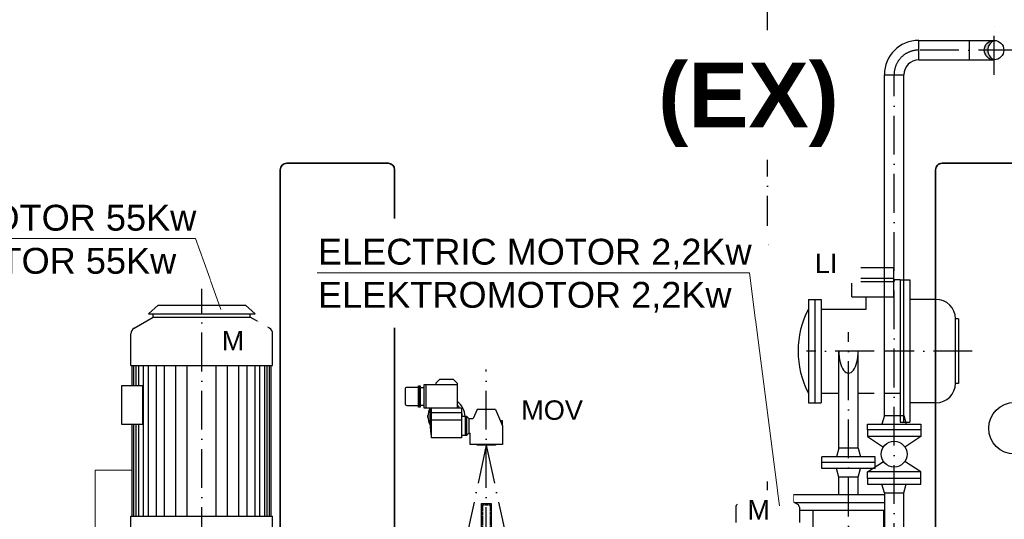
# Model space of a CAD drawing. Header units: millimetres. Extents: x -1777 to 1198744, y 17256 to 76241.
# Tile 43 of 201: x 96091 to 99135, y 52614 to 54159. Entities that reach past the tile are written whole.
import ezdxf

# ---------------------------------------------------------------- set-up
doc = ezdxf.new("R2010")
doc.units = ezdxf.units.MM
doc.linetypes.add('ACAD_ISO10W100', pattern=[18, 12, -3, 0, -3])
doc.linetypes.add('HIDDEN', pattern=[0.375, 0.25, -0.125])
doc.layers.add('Beschriftung', color=7, linetype='Continuous', lineweight=9)
doc.layers.add('Verz. Bandstahl 30x3_5mm auf Putz', color=1, linetype='GRENZE2', lineweight=18)
doc.styles.add('LBB3.5M1000', font='isocp.shx', dxfattribs={"height": 3.5})
doc.linetypes.add('GRENZE2', pattern='A,6.35,-2.54,[132,ltypeshp.shx,S=2.54,R=0,X=-2.54,Y=0],-2.54,25.4', length=36.83)

msp = doc.modelspace()

# ---------------------------------------------------------------- hatches: boundary and pattern name
h = msp.add_hatch(color=256)
h.dxf.hatch_style = 1
h.paths.add_polyline_path([(99103.60274, 54095.53512, 0.4142135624), (99073.45274, 54065.38512), (99084.56534, 54065.38512, -0.2892898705)])
h.paths.add_polyline_path([(99084.56534, 54065.38512), (99073.45274, 54065.38512, 0.4142135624), (99103.60274, 54035.23512, -0.2892898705)])

# ---------------------------------------------------------------- linework, layer by layer
at = {"linetype": 'ACAD_ISO10W100', "ltscale": 10}
for p, q in [((98403.30605, 54080.30549), (98403.30605, 54975.33037)), ((99103.60274, 53989.18757), (99103.60274, 54141.58268)), ((99175.20152, 54065.38512), (98870.60274, 54065.38512)), ((98794.60274, 51941.38512), (98794.60274, 53989.38512)), ((98403.30605, 53314.01668), (98403.30605, 53741.75253)), ((96653.60274, 50910.38512), (96653.60274, 53326.38512)), ((98653.60274, 51902.34068), (98653.60274, 53192.73921)), ((98732.75274, 53134.38512), (98523.67474, 53134.38512)), ((99036.45933, 53134.38512), (98766.45274, 53134.38512)), ((97533.60274, 50910.38512), (97533.60274, 53077.116)), ((97533.60274, 52843.38512), (97418.63114, 52310.88512)), ((97533.60274, 52843.38512), (97648.57434, 52310.88512)), ((98403.30605, 52515.38512), (98403.30605, 52730.97485))]:
    msp.add_line(p, q, dxfattribs=at)
at = {"linetype": 'Continuous', "ltscale": 10}
for p, q in [((98870.60274, 54035.23512), (98870.60274, 54095.53512)), ((98870.60274, 54095.53512), (99027.60274, 54095.53512)), ((99027.60274, 54035.23512), (99027.60274, 54095.53512)), ((99027.60274, 54095.53512), (99103.60274, 54095.53512)), ((98870.60274, 54035.23512), (99027.60274, 54035.23512)), ((99027.60274, 54035.23512), (99103.60274, 54035.23512)), ((98764.45274, 53989.38512), (98824.75274, 53989.38512)), ((98764.45274, 52935.38512), (98764.45274, 53989.38512)), ((98824.75274, 52935.38512), (98824.75274, 53989.38512)), ((98663.60274, 53392.38512), (98663.60274, 53359.38512)), ((98663.60274, 53392.38512), (98793.60274, 53392.38512)), ((98793.60274, 53302.38512), (98793.60274, 53392.38512)), ((98653.60274, 53359.38512), (98793.60274, 53359.38512)), ((98653.60274, 53359.38512), (98653.60274, 53349.38512)), ((98653.60274, 53349.38512), (98793.60274, 53349.38512)), ((98663.60274, 53302.38512), (98663.60274, 53349.38512)), ((98813.60274, 53354.38512), (98793.60274, 53354.38512)), ((98813.60274, 53354.38512), (98843.60274, 53354.38512)), ((98813.60274, 53354.38512), (98813.60274, 52914.38512)), ((98823.60274, 53354.38512), (98823.60274, 52914.38512)), ((98843.60274, 53354.38512), (98843.60274, 52914.38512)), ((98529.45274, 53294.38512), (98529.45274, 52974.38512)), ((98529.45274, 53294.38512), (98569.45274, 53294.38512)), ((98549.45274, 53294.38512), (98549.45274, 52974.38512)), ((98569.45274, 53294.38512), (98569.45274, 52974.38512)), ((98663.60274, 53302.38512), (98793.60274, 53302.38512)), ((98708.49574, 53264.38512), (98708.49574, 53302.38512)), ((98924.10274, 53294.38512), (98843.60274, 53294.38512)), ((96518.60274, 53276.38512), (96488.60274, 53249.38512)), ((96518.60274, 53276.38512), (96788.60274, 53276.38512)), ((96788.60274, 53276.38512), (96818.60274, 53249.38512)), ((98569.45274, 53264.38512), (98708.49574, 53264.38512)), ((96444.60274, 53205.32152), (96503.60274, 53239.38512)), ((96488.60274, 53249.38512), (96818.60274, 53249.38512)), ((96503.60274, 53239.38512), (96503.60274, 53249.38512)), ((96503.60274, 53239.38512), (96803.60274, 53239.38512)), ((96803.60274, 53239.38512), (96803.60274, 53249.38512)), ((96862.60274, 53205.32152), (96803.60274, 53239.38512)), ((98994.10274, 53234.38512), (98984.10274, 53234.38512)), ((98984.10274, 53034.38512), (98984.10274, 53234.38512)), ((98994.10274, 53234.38512), (98994.10274, 53034.38512)), ((96434.60274, 53089.38512), (96434.60274, 53188.00102)), ((96872.60274, 53089.38512), (96872.60274, 53188.00092)), ((98623.45274, 52834.38512), (98623.45274, 53134.38512)), ((98683.75274, 52834.38512), (98683.75274, 53134.38512)), ((96434.60274, 53089.38512), (96872.60274, 53089.38512)), ((96438.60274, 53027.50062), (96438.60274, 53089.38512)), ((96443.60274, 53027.50062), (96443.60274, 53089.38512)), ((96451.10274, 53027.50062), (96451.10274, 53089.38512)), ((96458.60274, 53027.50062), (96458.60274, 53089.38512)), ((96473.60274, 52623.38512), (96473.60274, 53089.38512)), ((96488.60274, 52623.38512), (96488.60274, 53089.38512)), ((96513.60274, 52623.38512), (96513.60274, 53089.38512)), ((96538.60274, 52623.38512), (96538.60274, 53089.38512)), ((96573.60274, 52623.38512), (96573.60274, 53089.38512)), ((96608.60274, 52623.38512), (96608.60274, 53089.38512)), ((96698.60274, 52623.38512), (96698.60274, 53089.38512)), ((96733.60274, 52623.38512), (96733.60274, 53089.38512)), ((96768.60274, 52623.38512), (96768.60274, 53089.38512)), ((96793.60274, 52623.38512), (96793.60274, 53089.38512)), ((96818.60274, 52623.38512), (96818.60274, 53089.38512)), ((96833.60274, 52623.38512), (96833.60274, 53089.38512)), ((96848.60274, 52623.38512), (96848.60274, 53089.38512)), ((96856.10274, 52623.38512), (96856.10274, 53089.38512)), ((96863.60274, 52623.38512), (96863.60274, 53089.38512)), ((96868.60274, 52623.38512), (96868.60274, 53089.38512)), ((98994.10274, 53034.38512), (98984.10274, 53034.38512)), ((98569.45274, 53004.38512), (98623.45274, 53004.38512)), ((98683.75274, 53004.38512), (98732.75274, 53004.38512)), ((98766.45274, 53004.38512), (98813.60274, 53004.38512)), ((98529.45274, 52974.38512), (98569.45274, 52974.38512)), ((98924.10274, 52974.38512), (98843.60274, 52974.38512)), ((98764.45274, 52935.38512), (98757.10274, 52908.38512)), ((98764.45274, 52935.38512), (98824.75274, 52935.38512)), ((98824.75274, 52935.38512), (98832.10274, 52908.38512)), ((96438.60274, 52623.38512), (96438.60274, 52907.68041)), ((96443.60274, 52623.38512), (96443.60274, 52907.68041)), ((96451.10274, 52623.38512), (96451.10274, 52907.68041)), ((96458.60274, 52623.38512), (96458.60274, 52907.68041)), ((98712.10274, 52890.38512), (98712.10274, 52870.38512)), ((98813.60274, 52914.38512), (98843.60274, 52914.38512)), ((98877.10274, 52890.38512), (98877.10274, 52870.38512)), ((98712.10274, 52870.38512), (98761.32074, 52837.57312)), ((98877.10274, 52870.38512), (98712.10274, 52870.38512)), ((98877.10274, 52870.38512), (98827.88474, 52837.57322)), ((98623.45274, 52834.38512), (98616.10274, 52807.38512)), ((98683.75274, 52834.38512), (98623.45274, 52834.38512)), ((98683.75274, 52834.38512), (98691.10274, 52807.38512)), ((98571.10274, 52771.38512), (98571.10274, 52807.38512)), ((98736.10274, 52807.38512), (98571.10274, 52807.38512)), ((98736.10274, 52771.38512), (98736.10274, 52807.38512)), ((98736.10274, 52789.38512), (98571.10274, 52789.38512)), ((98736.10274, 52771.38512), (98571.10274, 52771.38512)), ((98623.45274, 52744.38512), (98616.10274, 52771.38512)), ((98683.75274, 52744.38512), (98691.10274, 52771.38512)), ((98712.10274, 52760.38512), (98761.32074, 52793.19702)), ((98877.10274, 52760.38512), (98827.88474, 52793.19712)), ((98683.75274, 52744.38512), (98623.45274, 52744.38512)), ((98623.45274, 52689.38512), (98623.45274, 52744.38512)), ((98683.75274, 52689.38512), (98683.75274, 52744.38512)), ((98877.10274, 52760.38512), (98712.10274, 52760.38512)), ((98712.10274, 52740.38512), (98712.10274, 52760.38512)), ((98877.10274, 52740.38512), (98877.10274, 52760.38512)), ((98764.45274, 52695.38512), (98757.10274, 52722.38512)), ((98824.75274, 52695.38512), (98832.10274, 52722.38512)), ((98309.69585, 52659.98032), (98343.30605, 52679.38512)), ((98343.30605, 52699.38512), (98328.30605, 52684.38512)), ((98328.30605, 52684.38512), (98343.60374, 52684.38512)), ((98328.30605, 52684.38512), (98478.30605, 52684.38512)), ((98343.30605, 52699.38512), (98343.60374, 52699.38512)), ((98343.30605, 52699.38512), (98463.30605, 52699.38512)), ((98343.30605, 52679.38512), (98343.60374, 52679.38512)), ((98343.30605, 52679.38512), (98463.30605, 52679.38512)), ((98463.30605, 52699.38512), (98478.30605, 52684.38512)), ((98463.30605, 52684.38512), (98463.30605, 52679.38512)), ((98496.80605, 52660.04392), (98463.30605, 52679.38512)), ((98764.45274, 52689.38512), (98483.60274, 52689.38512)), ((98483.60274, 52667.66685), (98483.60274, 52689.38512)), ((98764.45274, 52695.38512), (98824.75274, 52695.38512)), ((98764.45274, 52695.38512), (98764.45274, 52321.38512)), ((98824.75274, 52321.38512), (98824.75274, 52695.38512)), ((97518.61634, 52562.38512), (97518.61634, 52662.38512)), ((97518.61634, 52662.38512), (97548.61634, 52662.38512)), ((97548.61634, 52662.38512), (97548.61634, 52562.38512)), ((98304.80605, 52651.38362), (98304.80605, 52604.38512)), ((98764.45274, 52665.38512), (98487.55481, 52665.38512)), ((98501.80605, 52651.38372), (98501.80605, 52604.38512)), ((96434.60274, 52558.38512), (96434.60274, 52623.38512)), ((96434.60274, 52623.38512), (96872.60274, 52623.38512)), ((96872.60274, 52558.38512), (96872.60274, 52623.38512)), ((98764.45274, 52641.38512), (98501.80605, 52641.38512)), ((98544.05274, 52507.12292), (98544.05274, 52641.38512)), ((98763.15274, 52339.53512), (98763.15274, 52641.38512))]:
    msp.add_line(p, q, dxfattribs=at)
at = {"lineweight": 35}
for p, q in [((96916.35617, 53715.38512), (97229.84996, 53715.38512)), ((96896.35617, 51912.38512), (96896.35617, 53695.38512)), ((97249.84996, 53695.38512), (97249.84996, 53544.45)), ((97249.84996, 53205.89704), (97249.84996, 52203.38512))]:
    msp.add_line(p, q, dxfattribs=at)
for p, q in [((97377.45017, 53035.3525), (97388.91091, 53046.81324)), ((97431.88868, 53046.81324), (97388.91091, 53046.81324)), ((97443.34942, 53035.3525), (97431.88868, 53046.81324)), ((97326.34157, 53027.08855), (97326.34157, 52961.1893)), ((97377.45017, 53029.62213), (97340.61877, 53029.62213)), ((97340.61877, 53029.62213), (97340.61877, 52958.65572)), ((97346.34914, 53029.62213), (97346.34914, 52958.65572)), ((97377.45017, 53035.3525), (97377.45017, 53029.62213)), ((97377.45017, 53031.13678), (97443.34942, 53031.13678)), ((97443.34942, 53035.3525), (97443.34942, 52958.65572)), ((97340.61877, 52958.65572), (97457.04864, 52958.65572)), ((97504.95089, 52953.40822), (97493.22968, 52925.90244)), ((97562.25458, 52953.40822), (97504.95089, 52953.40822)), ((97562.25458, 52953.40822), (97583.74347, 52902.98097)), ((97457.74042, 52943.09355), (97363.05917, 52943.09355)), ((97457.74042, 52920.17207), (97363.05917, 52920.17207)), ((97469.59262, 52874.32912), (97469.59262, 52931.63281)), ((97473.37219, 52931.63281), (97479.10256, 52925.90244)), ((97479.10256, 52925.90244), (97479.10256, 52880.05949)), ((97479.10256, 52925.90244), (97493.22968, 52925.90244)), ((97583.74347, 52918.13315), (97577.28657, 52918.13315)), ((97583.74347, 52902.98097), (97583.74347, 52918.13315)), ((97473.37219, 52874.32912), (97479.10256, 52880.05949)), ((97479.10256, 52880.05949), (97483.46201, 52880.05949))]:
    msp.add_line(p, q)
at = {"linetype": 'HIDDEN', "ltscale": 10}
for p, q in [((97522.11634, 52658.88512), (97522.11634, 52562.38512)), ((97522.11634, 52658.88512), (97545.11634, 52658.88512)), ((97545.11634, 52658.88512), (97545.11634, 52562.38512))]:
    msp.add_line(p, q, dxfattribs=at)
at = {"lineweight": 35}
msp.add_lwpolyline([(98922.94152, 52779.45312), (98922.94152, 53695.38512, -0.4142135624), (98942.94152, 53715.38512), (99852.10374, 53715.38512, -0.4142135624), (99872.10374, 53695.38512), (99872.10374, 51912.38512, 0.4142135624), (99892.10374, 51892.38512), (100003.60274, 51892.38512)], format="xyb", dxfattribs=at)
at = {"linetype": 'Continuous', "ltscale": 10}
for points in [[(96406.33221, 53027.50062), (96470.87327, 53027.50062), (96470.87327, 52907.68041), (96406.33221, 52907.68041)], [(98712.10274, 52908.38512), (98877.10274, 52908.38512), (98877.10274, 52890.38512), (98712.10274, 52890.38512)], [(98712.10274, 52722.38512), (98877.10274, 52722.38512), (98877.10274, 52740.38512), (98712.10274, 52740.38512)]]:
    msp.add_lwpolyline(points, close=True, dxfattribs=at)
msp.add_lwpolyline([(97323.47639, 53021.87214), (97287.94655, 53021.87214, 0.4142135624), (97282.21618, 53016.14177), (97282.21618, 52972.13608, 0.4142135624), (97287.94655, 52966.40571), (97323.47639, 52966.40571)], format="xyb", close=True)
for points in [[(97329.20676, 52961.1893), (97323.47639, 52961.1893), (97323.47639, 53027.08855), (97329.20676, 53027.08855)], [(97340.61877, 52966.40571), (97329.20676, 52966.40571), (97329.20676, 53021.87214), (97340.61877, 53021.87214)], [(97562.25458, 52843.38512), (97504.95089, 52843.38512), (97504.95089, 52845.67727), (97562.25458, 52845.67727)]]:
    msp.add_lwpolyline(points, close=True)
for points in [[(97457.04864, 52958.65572), (97457.04864, 52865.73356), (97363.75095, 52865.73356), (97363.75095, 52958.65572)], [(97457.04864, 52874.32912), (97473.37219, 52874.32912), (97473.37219, 52931.63281), (97457.04864, 52931.63281)], [(97583.74347, 52902.98097), (97583.74347, 52845.67727), (97483.46201, 52845.67727), (97483.46201, 52880.05949)]]:
    msp.add_lwpolyline(points)
for centre, radius in [((99103.60274, 54065.38512), 30.15), ((98794.60274, 52815.38512), 40)]:
    msp.add_circle(centre, radius, dxfattribs=at)
at = {"linetype": 'Continuous', "lineweight": -2, "ltscale": 10}
msp.add_circle((99167.10274, 52895.38492), 79.9998, dxfattribs=at)
at = {"linetype": 'Continuous', "ltscale": 10}
for centre, radius, start, end in [((98870.60274, 53989.38512), 106.15, 90, 180), ((99117.9587, 54065.38512), 33.39336, 115.46151669, 244.53848331), ((98870.60274, 53989.38512), 45.85, 90, 180), ((98924.10274, 53234.38512), 60, 0, 90), ((98778.78089, 53134.38512), 281.18415, 152.46240833, 207.53759067), ((96454.60274, 53188.00101), 20, 120.00013056, 180), ((96852.60274, 53188.00097), 20, 0, 60.00002222), ((98924.10274, 53034.38512), 60, 270, 0), ((98314.80605, 52651.38367), 10, 119.999925, 180), ((98491.80605, 52651.38369), 10, 0, 59.99994722)]:
    msp.add_arc(centre, radius, start, end, dxfattribs=at)
at = {"linetype": 'ACAD_ISO10W100', "ltscale": 10}
msp.add_arc((98870.60274, 53989.38512), 76, 90, 180, dxfattribs=at)
at = {"lineweight": 35}
for centre, start, end in [((96916.35617, 53695.38512), 90, 180), ((97229.84996, 53695.38512), 0, 90)]:
    msp.add_arc(centre, 20, start, end, dxfattribs=at)
for centre, radius, start, end in [((97410.3998, 52931.63281), 57.30369, 0, 54.9003678), ((97410.3998, 52931.63281), 57.30369, 151.86350906, 207.83051684), ((97812.11062, 52931.63281), 453.17668, 176.58142676, 188.36138332), ((97410.3998, 52931.63281), 48.70814, 33.69642193, 47.4315458), ((97357.39388, 52931.63281), 5.73037, 136.58138072, 223.41861928), ((97410.3998, 52931.63281), 48.70814, 0, 16.72006565)]:
    msp.add_arc(centre, radius, start, end)
at = {"linetype": 'Continuous', "ltscale": 10}
msp.add_ellipse((98653.60274, 53134.38512), major_axis=(0, -68.35341), ratio=0.4410899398, start_param=4.7123889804, end_param=7.853981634, dxfattribs=at)
at = {"layer": 'Verz. Bandstahl 30x3_5mm auf Putz', "ltscale": 2}
for q in [(96437.66534, 52765.53277), (96324.47221, 51994.38512)]:
    msp.add_line((96324.47221, 52765.53277), q, dxfattribs=at)
at = {"layer": 'Verz. Bandstahl 30x3_5mm auf Putz'}
msp.add_line((96437.66534, 52780.53277), (96437.66534, 52750.53277), dxfattribs=at)

# ---------------------------------------------------------------- texts
at = {"layer": 'Beschriftung', "insert": (97641.41668, 52981.76872), "char_height": 60, "width": 111.9584505, "attachment_point": 1, "style": 'LBB3.5M1000', "bg_fill": 2}
msp.add_mtext('{\\fArial|b0|i0|c0|p34;MOV}', dxfattribs=at)

# ---------------------------------------------------------------- next in the draw order: texts
at = {"insert": (98028.44324, 54026.37929), "char_height": 200, "width": 602.3620889, "attachment_point": 1, "style": 'LBB3.5M1000', "bg_fill": 2}
msp.add_mtext('\\pi36.311;{\\fArial|b1|i0|c0|p34;(EX)}', dxfattribs=at)
at = {"layer": 'Beschriftung', "attachment_point": 1, "style": 'LBB3.5M1000', "bg_fill": 2}
for s, insert, char_height, width in [('{\\fArial|b0|i0|c0|p34;ELECTRIC MOTOR 55Kw\\PELEKTROMOTOR 55Kw}', (95326.57572, 53586.92262), 80, 1314.0157142), ('{\\fArial|b0|i0|c0|p34;\\C256;ELECTRIC MOTOR 2,2Kw\\PELEKTROMOTOR 2,2Kw}', (97012.77948, 53481.68938), 80, 1351.7429922), ('{\\fArial|b0|i0|c0|p34;\\C256;LI}', (98549.51619, 53435.41281), 60, 111.9584505), ('{\\fArial|b0|i0|c0|p34;\\C256;M}', (96715.32038, 53196.48568), 60, 111.9584505), ('{\\fArial|b0|i0|c0|p34;\\C256;M}', (98340.88699, 52673.17191), 60, 111.9584505)]:
    msp.add_mtext(s, dxfattribs=dict(at, insert=insert, char_height=char_height, width=width))

# ---------------------------------------------------------------- next in the draw order: linework, layer by layer
at = {"lineweight": 35}
msp.add_lwpolyline([(97703.60274, 52183.38512), (98902.94152, 52183.38512, 0.4142135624), (98922.94152, 52203.38512), (98922.94152, 52779.45312)], format="xyb", dxfattribs=at)
at = {"layer": 'Beschriftung'}
for p, q in [((95311.46215, 53483.05486), (96634.49169, 53483.05486)), ((96634.49169, 53483.05486), (96712.44202, 53263.24741)), ((97010.16292, 53376.58799), (98347.01175, 53376.58799)), ((98347.01175, 53376.58799), (98439.83107, 52655.43907))]:
    msp.add_line(p, q, dxfattribs=at)

# ---------------------------------------------------------------- next in the draw order: texts
at = {"layer": 'Beschriftung', "insert": (-641.05085, 52759.07674), "char_height": 500, "width": 7399.7669481, "attachment_point": 1, "style": 'LBB3.5M1000'}
msp.add_mtext('\\pi2004.5;{\\fArial|b0|i0|c0|p34;TOP VIEW\\P\\pi1431.8;\\fArial|b0|i1|c0|p34;DRAUFSICHT\\P\\pi64.583;\\fArial|b0|i0|c0|p34;\\H0.6x;(SECTION THROUGH PUMP HOUSE)\\P\\pi330.31;\\fArial|b0|i1|c0|p34;(SCHNITT DURCH PUMPENHAUS)}', dxfattribs=at)

doc.saveas('drawing.dxf')
